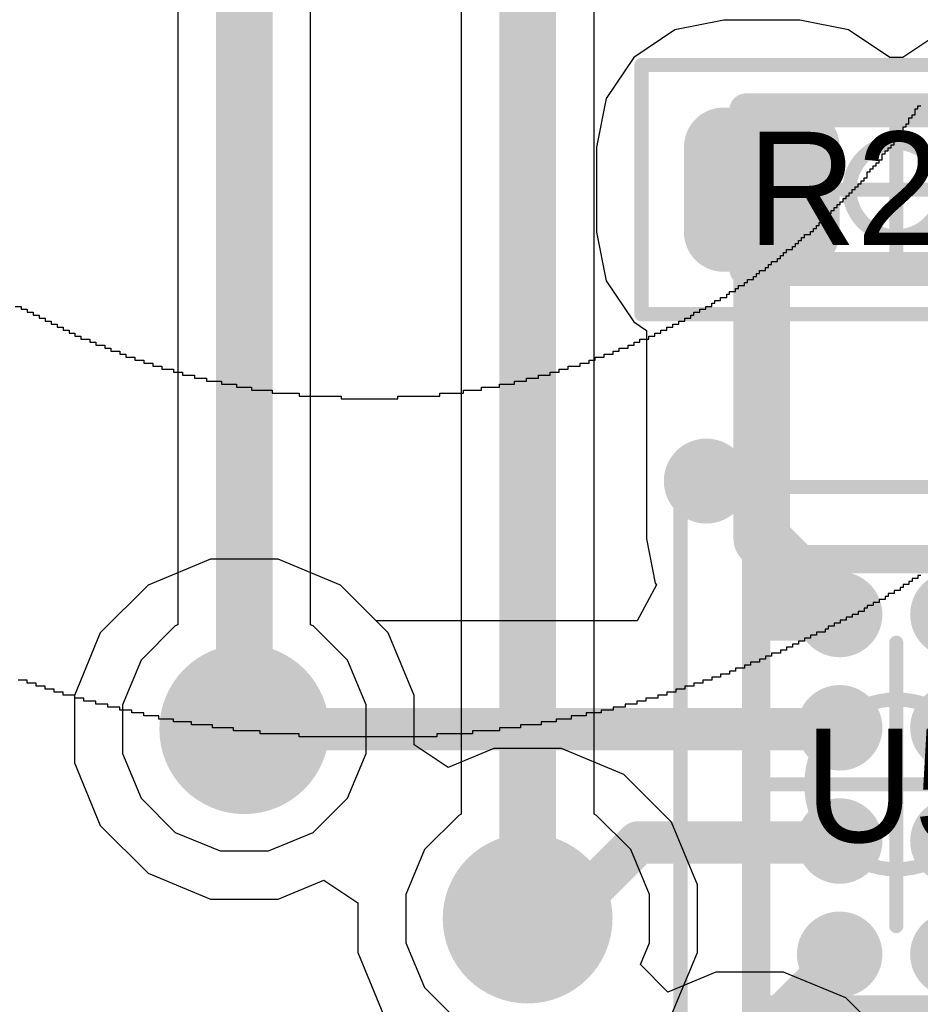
# Model space of a CAD drawing. Header units: millimetres. Extents: x -0.08 to 3.17, y -0.08 to 4.88.
# Tile 78 of 256: x 1.64 to 1.77, y 1.62 to 1.75. Entities that reach past the tile are written whole.
import ezdxf

# ---------------------------------------------------------------- set-up
doc = ezdxf.new("R2010")
doc.units = ezdxf.units.MM
doc.header["$MEASUREMENT"] = 0
for name, color, linetype in [('BottomLayer', 5, 'Continuous'), ('BottomOverlay', 54, 'Continuous'), ('Mechanical13', 56, 'Continuous'), ('Mechanical15', 56, 'Continuous'), ('Mechanical2', 216, 'Continuous'), ('MidLayer1', 16, 'Continuous'), ('MidLayer2', 76, 'Continuous'), ('MultiLayer', 9, 'Continuous'), ('TopLayer', 1, 'Continuous'), ('TopOverlay', 2, 'Continuous'), ('TopPaste', 8, 'Continuous'), ('TopSolder', 216, 'Continuous'), ('ViaHoleLayer', 16, 'Continuous')]:
    doc.layers.add(name, color=color, linetype=linetype)

# ---------------------------------------------------------------- blocks, each defined once
blk = doc.blocks.new('RES_0402_487')
at = {"layer": 'Mechanical13', "const_width": 0.00472}
for points in [[(-0.02087, 0.01102), (-0.02087, -0.01102)], [(0.02087, 0.01102), (-0.02087, 0.01102)], [(0.02087, 0.01102), (0.02087, -0.01102)], [(0.02087, -0.01102), (-0.02087, -0.01102)]]:
    blk.add_lwpolyline(points, dxfattribs=at)
at = {"layer": 'Mechanical13', "const_width": 0.00236}
for points in [[(-0.02205, 0.01102, 1), (-0.01969, 0.01102, 1)], [(-0.02205, 0.01102, 1), (-0.01969, 0.01102, 1)], [(0.01969, 0.01102, 1), (0.02205, 0.01102, 1)], [(0.01969, 0.01102, 1), (0.02205, 0.01102, 1)], [(-0.02205, -0.01102, 1), (-0.01969, -0.01102, 1)], [(-0.02205, -0.01102, 1), (-0.01969, -0.01102, 1)], [(0.01969, -0.01102, 1), (0.02205, -0.01102, 1)], [(0.01969, -0.01102, 1), (0.02205, -0.01102, 1)]]:
    blk.add_lwpolyline(points, format="xyb", close=True, dxfattribs=at)
at = {"layer": 'Mechanical15', "const_width": 0.00197}
for points in [[(-0.03543, 0.01732), (-0.03543, -0.01732)], [(0.03543, 0.01732), (-0.03543, 0.01732)], [(0.03543, 0.01732), (0.03543, -0.01732)], [(0, 0.00866), (0, -0.00866)], [(0.00866, 0), (-0.00866, 0)], [(0.03543, -0.01732), (-0.03543, -0.01732)]]:
    blk.add_lwpolyline(points, dxfattribs=at)
at = {"layer": 'Mechanical15'}
for points, const_width in [([(-0.03593, 0.01732, 1), (-0.03494, 0.01732, 1)], 0.000984), ([(-0.03593, 0.01732, 1), (-0.03494, 0.01732, 1)], 0.000984), ([(0.03494, 0.01732, 1), (0.03593, 0.01732, 1)], 0.000984), ([(0.03494, 0.01732, 1), (0.03593, 0.01732, 1)], 0.000984), ([(-0.00049, 0.00866, 1), (0.00049, 0.00866, 1)], 0.000984), ([(0.0065, 0, 1), (-0.0065, 0, 1)], 0.00197), ([(-0.00915, 0, 1), (-0.00817, 0, 1)], 0.000984), ([(-0.00699, 0, 1), (-0.006, 0, 1)], 0.000984), ([(0.006, 0, 1), (0.00699, 0, 1)], 0.000984), ([(0.00817, 0, 1), (0.00915, 0, 1)], 0.000984), ([(-0.00049, -0.00866, 1), (0.00049, -0.00866, 1)], 0.000984), ([(-0.03593, -0.01732, 1), (-0.03494, -0.01732, 1)], 0.000984), ([(-0.03593, -0.01732, 1), (-0.03494, -0.01732, 1)], 0.000984), ([(0.03494, -0.01732, 1), (0.03593, -0.01732, 1)], 0.000984), ([(0.03494, -0.01732, 1), (0.03593, -0.01732, 1)], 0.000984)]:
    blk.add_lwpolyline(points, format="xyb", close=True, dxfattribs=dict(at, const_width=const_width))
at = {"layer": 'TopLayer', "const_width": 0.00552}
for points in [[(-0.02677, 0.0059, 1), (-0.02125, 0.0059, 1)], [(-0.01616, 0.0059, 1), (-0.01063, 0.0059, 1)], [(0.01063, 0.0059, 1), (0.01616, 0.0059, 1)], [(0.02125, 0.0059, 1), (0.02677, 0.0059, 1)], [(-0.02677, -0.0059, 1), (-0.02125, -0.0059, 1)], [(-0.01616, -0.0059, 1), (-0.01063, -0.0059, 1)], [(0.01063, -0.0059, 1), (0.01616, -0.0059, 1)], [(0.02125, -0.0059, 1), (0.02677, -0.0059, 1)]]:
    blk.add_lwpolyline(points, format="xyb", close=True, dxfattribs=at)
at = {"layer": 'TopLayer'}
for points in [[(-0.0134, 0.01142), (-0.02401, 0.01142), (-0.0134, -0.01142), (-0.02401, -0.01142)], [(0.0134, -0.01142), (0.02401, -0.01142), (0.0134, 0.01142), (0.02401, 0.01142)], [(-0.00787, 0.0059), (-0.02953, 0.0059), (-0.00787, -0.0059), (-0.02953, -0.0059)], [(0.00787, -0.0059), (0.02953, -0.0059), (0.00787, 0.0059), (0.02953, 0.0059)]]:
    blk.add_solid(points, dxfattribs=at)
at = {"layer": 'TopPaste', "const_width": 0.00552}
for points in [[(-0.02677, 0.0059, 1), (-0.02125, 0.0059, 1)], [(-0.01616, 0.0059, 1), (-0.01063, 0.0059, 1)], [(0.01063, 0.0059, 1), (0.01616, 0.0059, 1)], [(0.02125, 0.0059, 1), (0.02677, 0.0059, 1)], [(-0.02677, -0.0059, 1), (-0.02125, -0.0059, 1)], [(-0.01616, -0.0059, 1), (-0.01063, -0.0059, 1)], [(0.01063, -0.0059, 1), (0.01616, -0.0059, 1)], [(0.02125, -0.0059, 1), (0.02677, -0.0059, 1)]]:
    blk.add_lwpolyline(points, format="xyb", close=True, dxfattribs=at)
at = {"layer": 'TopPaste'}
for points in [[(-0.0134, 0.01142), (-0.02401, 0.01142), (-0.0134, -0.01142), (-0.02401, -0.01142)], [(0.0134, -0.01142), (0.02401, -0.01142), (0.0134, 0.01142), (0.02401, 0.01142)], [(-0.00787, 0.0059), (-0.02953, 0.0059), (-0.00787, -0.0059), (-0.02953, -0.0059)], [(0.00787, -0.0059), (0.02953, -0.0059), (0.00787, 0.0059), (0.02953, 0.0059)]]:
    blk.add_solid(points, dxfattribs=at)
at = {"layer": 'TopSolder', "const_width": 0.00552}
for points in [[(-0.02677, 0.0059, 1), (-0.02125, 0.0059, 1)], [(-0.01616, 0.0059, 1), (-0.01063, 0.0059, 1)], [(0.01063, 0.0059, 1), (0.01616, 0.0059, 1)], [(0.02125, 0.0059, 1), (0.02677, 0.0059, 1)], [(-0.02677, -0.0059, 1), (-0.02125, -0.0059, 1)], [(-0.01616, -0.0059, 1), (-0.01063, -0.0059, 1)], [(0.01063, -0.0059, 1), (0.01616, -0.0059, 1)], [(0.02125, -0.0059, 1), (0.02677, -0.0059, 1)]]:
    blk.add_lwpolyline(points, format="xyb", close=True, dxfattribs=at)
at = {"layer": 'TopSolder'}
for points in [[(-0.0134, 0.01142), (-0.02401, 0.01142), (-0.0134, -0.01142), (-0.02401, -0.01142)], [(0.0134, -0.01142), (0.02401, -0.01142), (0.0134, 0.01142), (0.02401, 0.01142)], [(-0.00787, 0.0059), (-0.02953, 0.0059), (-0.00787, -0.0059), (-0.02953, -0.0059)], [(0.00787, -0.0059), (0.02953, -0.0059), (0.00787, 0.0059), (0.02953, 0.0059)]]:
    blk.add_solid(points, dxfattribs=at)
blk = doc.blocks.new('IS31FL3194_CLS2_TR_F_________1_550')
at = {"layer": 'Mechanical13', "const_width": 0.00394}
for points in [[(-0.01949, -0.0313), (-0.01949, 0.0313)], [(-0.01949, 0.0313), (0.01949, 0.0313)], [(0.01949, -0.0313), (0.01949, 0.0313)], [(-0.01949, -0.0313), (0.01949, -0.0313)]]:
    blk.add_lwpolyline(points, dxfattribs=at)
at = {"layer": 'Mechanical13', "const_width": 0.00197}
for points in [[(-0.02047, 0.0313, 1), (-0.0185, 0.0313, 1)], [(-0.02047, 0.0313, 1), (-0.0185, 0.0313, 1)], [(0.0185, 0.0313, 1), (0.02047, 0.0313, 1)], [(0.0185, 0.0313, 1), (0.02047, 0.0313, 1)], [(-0.02047, -0.0313, 1), (-0.0185, -0.0313, 1)], [(-0.02047, -0.0313, 1), (-0.0185, -0.0313, 1)], [(0.0185, -0.0313, 1), (0.02047, -0.0313, 1)], [(0.0185, -0.0313, 1), (0.02047, -0.0313, 1)]]:
    blk.add_lwpolyline(points, format="xyb", close=True, dxfattribs=at)
at = {"layer": 'Mechanical13'}
blk.add_solid([(-0.01949, 0.02), (-0.01, 0.02), (-0.01949, 0.0313), (-0.01, 0.0313)], dxfattribs=at)
at = {"layer": 'Mechanical15', "const_width": 0.00197}
for points in [[(-0.03, -0.04134), (-0.03, 0.04134)], [(-0.03, 0.04134), (0.03, 0.04134)], [(0.03, -0.04134), (0.03, 0.04134)], [(0, 0), (0, 0.01969)], [(-0.01969, 0), (0, 0)], [(0, -0.01969), (0, 0)], [(0, 0), (0.01969, 0)], [(-0.03, -0.04134), (0.03, -0.04134)]]:
    blk.add_lwpolyline(points, dxfattribs=at)
at = {"layer": 'Mechanical15'}
for points, const_width in [([(-0.03049, 0.04134, 1), (-0.02951, 0.04134, 1)], 0.000984), ([(-0.03049, 0.04134, 1), (-0.02951, 0.04134, 1)], 0.000984), ([(0.02951, 0.04134, 1), (0.03049, 0.04134, 1)], 0.000984), ([(0.02951, 0.04134, 1), (0.03049, 0.04134, 1)], 0.000984), ([(-0.00049, 0.01969, 1), (0.00049, 0.01969, 1)], 0.000984), ([(0.01181, 0, 1), (-0.01181, 0, 1)], 0.00197), ([(-0.02018, 0, 1), (-0.01919, 0, 1)], 0.000984), ([(-0.0123, 0, 1), (-0.01132, 0, 1)], 0.000984), ([(-0.00049, 0, 1), (0.00049, 0, 1)], 0.000984), ([(-0.00049, 0, 1), (0.00049, 0, 1)], 0.000984), ([(-0.00049, 0, 1), (0.00049, 0, 1)], 0.000984), ([(-0.00049, 0, 1), (0.00049, 0, 1)], 0.000984), ([(0.01132, 0, 1), (0.0123, 0, 1)], 0.000984), ([(0.01919, 0, 1), (0.02018, 0, 1)], 0.000984), ([(-0.00049, -0.01969, 1), (0.00049, -0.01969, 1)], 0.000984), ([(-0.03049, -0.04134, 1), (-0.02951, -0.04134, 1)], 0.000984), ([(-0.03049, -0.04134, 1), (-0.02951, -0.04134, 1)], 0.000984), ([(0.02951, -0.04134, 1), (0.03049, -0.04134, 1)], 0.000984), ([(0.02951, -0.04134, 1), (0.03049, -0.04134, 1)], 0.000984)]:
    blk.add_lwpolyline(points, format="xyb", close=True, dxfattribs=dict(at, const_width=const_width))
at = {"layer": 'TopLayer', "const_width": 0.00476}
for points in [[(-0.01026, 0.02362, 1), (-0.00549, 0.02362, 1)], [(0.00549, 0.02362, 1), (0.01026, 0.02362, 1)], [(-0.01026, 0.00787, 1), (-0.00549, 0.00787, 1)], [(0.00549, 0.00787, 1), (0.01026, 0.00787, 1)], [(-0.01026, -0.00787, 1), (-0.00549, -0.00787, 1)], [(0.00549, -0.00787, 1), (0.01026, -0.00787, 1)], [(-0.01026, -0.02362, 1), (-0.00549, -0.02362, 1)], [(0.00549, -0.02362, 1), (0.01026, -0.02362, 1)]]:
    blk.add_lwpolyline(points, format="xyb", close=True, dxfattribs=at)
at = {"layer": 'TopOverlay'}
for points, const_width in [([(-0.02445, 0.04217, 1), (-0.02839, 0.04217, 1)], 0.00787), ([(-0.03035, 0.04217, 1), (-0.02642, 0.04217, 1)], 0.00394), ([(-0.02642, 0.04217, 1), (-0.02248, 0.04217, 1)], 0.00394)]:
    blk.add_lwpolyline(points, format="xyb", close=True, dxfattribs=dict(at, const_width=const_width))
at = {"layer": 'TopPaste', "const_width": 0.00476}
for points in [[(-0.01026, 0.02362, 1), (-0.00549, 0.02362, 1)], [(0.00549, 0.02362, 1), (0.01026, 0.02362, 1)], [(-0.01026, 0.00787, 1), (-0.00549, 0.00787, 1)], [(0.00549, 0.00787, 1), (0.01026, 0.00787, 1)], [(-0.01026, -0.00787, 1), (-0.00549, -0.00787, 1)], [(0.00549, -0.00787, 1), (0.01026, -0.00787, 1)], [(-0.01026, -0.02362, 1), (-0.00549, -0.02362, 1)], [(0.00549, -0.02362, 1), (0.01026, -0.02362, 1)]]:
    blk.add_lwpolyline(points, format="xyb", close=True, dxfattribs=at)
at = {"layer": 'TopSolder', "const_width": 0.00594}
for points in [[(-0.01085, 0.02362, 1), (-0.0049, 0.02362, 1)], [(0.0049, 0.02362, 1), (0.01085, 0.02362, 1)], [(-0.01085, 0.00787, 1), (-0.0049, 0.00787, 1)], [(0.0049, 0.00787, 1), (0.01085, 0.00787, 1)], [(-0.01085, -0.00787, 1), (-0.0049, -0.00787, 1)], [(0.0049, -0.00787, 1), (0.01085, -0.00787, 1)], [(-0.01085, -0.02362, 1), (-0.0049, -0.02362, 1)], [(0.0049, -0.02362, 1), (0.01085, -0.02362, 1)]]:
    blk.add_lwpolyline(points, format="xyb", close=True, dxfattribs=at)

msp = doc.modelspace()

# ---------------------------------------------------------------- linework, layer by layer
at = {"layer": 'BottomLayer'}
for p, q in [((1.66839, 1.67716), (1.65971, 1.67357)), ((1.67779, 1.67716), (1.66839, 1.67716)), ((1.68647, 1.67357), (1.67779, 1.67716)), ((1.65971, 1.67357), (1.65307, 1.66692)), ((1.69312, 1.66692), (1.68647, 1.67357)), ((1.65307, 1.66692), (1.64947, 1.65824)), ((1.69671, 1.65824), (1.69312, 1.66692)), ((1.64947, 1.65824), (1.64947, 1.64884)), ((1.69671, 1.65136), (1.69671, 1.65824)), ((1.70145, 1.6482), (1.69671, 1.65136)), ((1.7078, 1.65083), (1.70145, 1.6482)), ((1.7172, 1.65083), (1.7078, 1.65083)), ((1.72588, 1.64723), (1.7172, 1.65083)), ((1.64947, 1.64884), (1.65307, 1.64016)), ((1.73252, 1.64059), (1.72588, 1.64723)), ((1.65307, 1.64016), (1.65971, 1.63351)), ((1.73612, 1.6319), (1.73252, 1.64059)), ((1.65971, 1.63351), (1.66839, 1.62992)), ((1.67779, 1.62992), (1.68414, 1.63255)), ((1.68414, 1.63255), (1.68888, 1.62938)), ((1.73612, 1.62251), (1.73612, 1.6319)), ((1.66839, 1.62992), (1.67779, 1.62992)), ((1.68888, 1.62938), (1.68888, 1.62251)), ((1.68888, 1.62251), (1.69247, 1.61382)), ((1.73252, 1.61382), (1.73612, 1.62251))]:
    msp.add_line(p, q, dxfattribs=at)
at = {"layer": 'BottomLayer', "const_width": 0.01181}
for points in [[(1.66719, 1.65354, 1), (1.679, 1.65354, 1)], [(1.70659, 1.62721, 1), (1.7184, 1.62721, 1)]]:
    msp.add_lwpolyline(points, format="xyb", close=True, dxfattribs=at)
at = {"layer": 'BottomOverlay'}
for p, q in [((1.76637, 1.73893), (1.76637, 1.73976)), ((1.76637, 1.73976), (1.76678, 1.73976)), ((1.76678, 1.73976), (1.76678, 1.74018)), ((1.76678, 1.74018), (1.7672, 1.74018)), ((1.76553, 1.73768), (1.76553, 1.73851)), ((1.76553, 1.73851), (1.76595, 1.73851)), ((1.76595, 1.73851), (1.76595, 1.73893)), ((1.76595, 1.73893), (1.76637, 1.73893)), ((1.7647, 1.73643), (1.7647, 1.73727)), ((1.7647, 1.73727), (1.76512, 1.73727)), ((1.76512, 1.73727), (1.76512, 1.73768)), ((1.76512, 1.73768), (1.76553, 1.73768)), ((1.76387, 1.7356), (1.76387, 1.73602)), ((1.76387, 1.73602), (1.76429, 1.73602)), ((1.76429, 1.73602), (1.76429, 1.73643)), ((1.76429, 1.73643), (1.7647, 1.73643)), ((1.76262, 1.73394), (1.76262, 1.73436)), ((1.76262, 1.73436), (1.76304, 1.73436)), ((1.76304, 1.73436), (1.76304, 1.73477)), ((1.76304, 1.73477), (1.76346, 1.73477)), ((1.76346, 1.73477), (1.76346, 1.7356)), ((1.76346, 1.7356), (1.76387, 1.7356)), ((1.76179, 1.73269), (1.76179, 1.73352)), ((1.76179, 1.73352), (1.76221, 1.73352)), ((1.76221, 1.73352), (1.76221, 1.73394)), ((1.76221, 1.73394), (1.76262, 1.73394)), ((1.76055, 1.73145), (1.76055, 1.73186)), ((1.76055, 1.73186), (1.76096, 1.73186)), ((1.76096, 1.73186), (1.76096, 1.73228)), ((1.76096, 1.73228), (1.76138, 1.73228)), ((1.76138, 1.73228), (1.76138, 1.73269)), ((1.76138, 1.73269), (1.76179, 1.73269)), ((1.7593, 1.72978), (1.7593, 1.7302)), ((1.7593, 1.7302), (1.75971, 1.7302)), ((1.75971, 1.7302), (1.75971, 1.73103)), ((1.75971, 1.73103), (1.76013, 1.73103)), ((1.76013, 1.73103), (1.76013, 1.73145)), ((1.76013, 1.73145), (1.76055, 1.73145)), ((1.75805, 1.72854), (1.75805, 1.72895)), ((1.75805, 1.72895), (1.75847, 1.72895)), ((1.75847, 1.72895), (1.75847, 1.72937)), ((1.75847, 1.72937), (1.75888, 1.72937)), ((1.75888, 1.72937), (1.75888, 1.72978)), ((1.75888, 1.72978), (1.7593, 1.72978)), ((1.7568, 1.72729), (1.7568, 1.7277)), ((1.7568, 1.7277), (1.75722, 1.7277)), ((1.75722, 1.7277), (1.75722, 1.72812)), ((1.75722, 1.72812), (1.75764, 1.72812)), ((1.75764, 1.72812), (1.75764, 1.72854)), ((1.75764, 1.72854), (1.75805, 1.72854)), ((1.75556, 1.72604), (1.75556, 1.72646)), ((1.75556, 1.72646), (1.75597, 1.72646)), ((1.75597, 1.72646), (1.75597, 1.72687)), ((1.75597, 1.72687), (1.75639, 1.72687)), ((1.75639, 1.72687), (1.75639, 1.72729)), ((1.75639, 1.72729), (1.7568, 1.72729)), ((1.75389, 1.72438), (1.75389, 1.72479)), ((1.75389, 1.72479), (1.75431, 1.72479)), ((1.75431, 1.72479), (1.75431, 1.72521)), ((1.75431, 1.72521), (1.75473, 1.72521)), ((1.75473, 1.72521), (1.75473, 1.72563)), ((1.75473, 1.72563), (1.75514, 1.72563)), ((1.75514, 1.72563), (1.75514, 1.72604)), ((1.75514, 1.72604), (1.75556, 1.72604)), ((1.75265, 1.72313), (1.75265, 1.72355)), ((1.75265, 1.72355), (1.75306, 1.72355)), ((1.75306, 1.72355), (1.75306, 1.72396)), ((1.75306, 1.72396), (1.75348, 1.72396)), ((1.75348, 1.72396), (1.75348, 1.72438)), ((1.75348, 1.72438), (1.75389, 1.72438)), ((1.75098, 1.72188), (1.75098, 1.7223)), ((1.75098, 1.7223), (1.75182, 1.7223)), ((1.75182, 1.7223), (1.75182, 1.72272)), ((1.75182, 1.72272), (1.75223, 1.72272)), ((1.75223, 1.72272), (1.75223, 1.72313)), ((1.75223, 1.72313), (1.75265, 1.72313)), ((1.74932, 1.72022), (1.74932, 1.72064)), ((1.74932, 1.72064), (1.74974, 1.72064)), ((1.74974, 1.72064), (1.74974, 1.72105)), ((1.74974, 1.72105), (1.75015, 1.72105)), ((1.75015, 1.72105), (1.75015, 1.72147)), ((1.75015, 1.72147), (1.75057, 1.72147)), ((1.75057, 1.72147), (1.75057, 1.72188)), ((1.75057, 1.72188), (1.75098, 1.72188)), ((1.74766, 1.71897), (1.74766, 1.71939)), ((1.74766, 1.71939), (1.74807, 1.71939)), ((1.74807, 1.71939), (1.74807, 1.71981)), ((1.74807, 1.71981), (1.74849, 1.71981)), ((1.74849, 1.71981), (1.74849, 1.72022)), ((1.74849, 1.72022), (1.74932, 1.72022)), ((1.746, 1.71773), (1.746, 1.71814)), ((1.746, 1.71814), (1.74641, 1.71814)), ((1.74641, 1.71814), (1.74641, 1.71856)), ((1.74641, 1.71856), (1.74724, 1.71856)), ((1.74724, 1.71856), (1.74724, 1.71897)), ((1.74724, 1.71897), (1.74766, 1.71897)), ((1.74392, 1.71606), (1.74392, 1.71648)), ((1.74392, 1.71648), (1.74433, 1.71648)), ((1.74433, 1.71648), (1.74433, 1.7169)), ((1.74433, 1.7169), (1.74475, 1.7169)), ((1.74475, 1.7169), (1.74475, 1.71731)), ((1.74475, 1.71731), (1.74558, 1.71731)), ((1.74558, 1.71731), (1.74558, 1.71773)), ((1.74558, 1.71773), (1.746, 1.71773)), ((1.74184, 1.71482), (1.74184, 1.71523)), ((1.74184, 1.71523), (1.74267, 1.71523)), ((1.74267, 1.71523), (1.74267, 1.71565)), ((1.74267, 1.71565), (1.74309, 1.71565)), ((1.74309, 1.71565), (1.74309, 1.71606)), ((1.74309, 1.71606), (1.74392, 1.71606)), ((1.74018, 1.71357), (1.74018, 1.71399)), ((1.74018, 1.71399), (1.74059, 1.71399)), ((1.74059, 1.71399), (1.74059, 1.7144)), ((1.74059, 1.7144), (1.74142, 1.7144)), ((1.74142, 1.7144), (1.74142, 1.71482)), ((1.74142, 1.71482), (1.74184, 1.71482)), ((1.7381, 1.71232), (1.7381, 1.71274)), ((1.7381, 1.71274), (1.73851, 1.71274)), ((1.73851, 1.71274), (1.73851, 1.71315)), ((1.73851, 1.71315), (1.73934, 1.71315)), ((1.73934, 1.71315), (1.73934, 1.71357)), ((1.73934, 1.71357), (1.74018, 1.71357)), ((1.64124, 1.71232), (1.64207, 1.71232)), ((1.64207, 1.71232), (1.64207, 1.71191)), ((1.64207, 1.71191), (1.6429, 1.71191)), ((1.6429, 1.71191), (1.6429, 1.71149)), ((1.6429, 1.71149), (1.64373, 1.71149)), ((1.64373, 1.71149), (1.64373, 1.71108)), ((1.64373, 1.71108), (1.64456, 1.71108)), ((1.64456, 1.71108), (1.64456, 1.71066)), ((1.73519, 1.71066), (1.73519, 1.71108)), ((1.73519, 1.71108), (1.7356, 1.71108)), ((1.7356, 1.71108), (1.7356, 1.71149)), ((1.7356, 1.71149), (1.73643, 1.71149)), ((1.73643, 1.71149), (1.73643, 1.71191)), ((1.73643, 1.71191), (1.73727, 1.71191)), ((1.73727, 1.71191), (1.73727, 1.71232)), ((1.73727, 1.71232), (1.7381, 1.71232)), ((1.64456, 1.71066), (1.64539, 1.71066)), ((1.64539, 1.71066), (1.64539, 1.71024)), ((1.64539, 1.71024), (1.64622, 1.71024)), ((1.64622, 1.71024), (1.64622, 1.70983)), ((1.64622, 1.70983), (1.64706, 1.70983)), ((1.64706, 1.70983), (1.64706, 1.70941)), ((1.73269, 1.70941), (1.73269, 1.70983)), ((1.73269, 1.70983), (1.73352, 1.70983)), ((1.73352, 1.70983), (1.73352, 1.71024)), ((1.73352, 1.71024), (1.73436, 1.71024)), ((1.73436, 1.71024), (1.73436, 1.71066)), ((1.73436, 1.71066), (1.73519, 1.71066)), ((1.64706, 1.70941), (1.64789, 1.70941)), ((1.64789, 1.70941), (1.64789, 1.709)), ((1.64789, 1.709), (1.64872, 1.709)), ((1.64872, 1.709), (1.64872, 1.70858)), ((1.64872, 1.70858), (1.64955, 1.70858)), ((1.64955, 1.70858), (1.64955, 1.70817)), ((1.7302, 1.70817), (1.7302, 1.70858)), ((1.7302, 1.70858), (1.73103, 1.70858)), ((1.73103, 1.70858), (1.73103, 1.709)), ((1.73103, 1.709), (1.73186, 1.709)), ((1.73186, 1.709), (1.73186, 1.70941)), ((1.73186, 1.70941), (1.73269, 1.70941)), ((1.64955, 1.70817), (1.65038, 1.70817)), ((1.65038, 1.70817), (1.65038, 1.70775)), ((1.65038, 1.70775), (1.65163, 1.70775)), ((1.65163, 1.70775), (1.65163, 1.70733)), ((1.65163, 1.70733), (1.65246, 1.70733)), ((1.65246, 1.70733), (1.65246, 1.70692)), ((1.65246, 1.70692), (1.65371, 1.70692)), ((1.65371, 1.70692), (1.65371, 1.7065)), ((1.72646, 1.7065), (1.72646, 1.70692)), ((1.72646, 1.70692), (1.72729, 1.70692)), ((1.72729, 1.70692), (1.72729, 1.70733)), ((1.72729, 1.70733), (1.72812, 1.70733)), ((1.72812, 1.70733), (1.72812, 1.70775)), ((1.72812, 1.70775), (1.72937, 1.70775)), ((1.72937, 1.70775), (1.72937, 1.70817)), ((1.72937, 1.70817), (1.7302, 1.70817)), ((1.65371, 1.7065), (1.65454, 1.7065)), ((1.65454, 1.7065), (1.65454, 1.70609)), ((1.65454, 1.70609), (1.65579, 1.70609)), ((1.65579, 1.70609), (1.65579, 1.70567)), ((1.65579, 1.70567), (1.65662, 1.70567)), ((1.65662, 1.70567), (1.65662, 1.70526)), ((1.72313, 1.70526), (1.72313, 1.70567)), ((1.72313, 1.70567), (1.72438, 1.70567)), ((1.72438, 1.70567), (1.72438, 1.70609)), ((1.72438, 1.70609), (1.72521, 1.70609)), ((1.72521, 1.70609), (1.72521, 1.7065)), ((1.72521, 1.7065), (1.72646, 1.7065)), ((1.65662, 1.70526), (1.65786, 1.70526)), ((1.65786, 1.70526), (1.65786, 1.70484)), ((1.65786, 1.70484), (1.65911, 1.70484)), ((1.65911, 1.70484), (1.65911, 1.70442)), ((1.65911, 1.70442), (1.66036, 1.70442)), ((1.66036, 1.70442), (1.66036, 1.70401)), ((1.71981, 1.70401), (1.71981, 1.70442)), ((1.71981, 1.70442), (1.72105, 1.70442)), ((1.72105, 1.70442), (1.72105, 1.70484)), ((1.72105, 1.70484), (1.72188, 1.70484)), ((1.72188, 1.70484), (1.72188, 1.70526)), ((1.72188, 1.70526), (1.72313, 1.70526)), ((1.66036, 1.70401), (1.66161, 1.70401)), ((1.66161, 1.70401), (1.66161, 1.70359)), ((1.66161, 1.70359), (1.66327, 1.70359)), ((1.66327, 1.70359), (1.66327, 1.70318)), ((1.66327, 1.70318), (1.66452, 1.70318)), ((1.66452, 1.70318), (1.66452, 1.70276)), ((1.71565, 1.70276), (1.71565, 1.70318)), ((1.71565, 1.70318), (1.7169, 1.70318)), ((1.7169, 1.70318), (1.7169, 1.70359)), ((1.7169, 1.70359), (1.71814, 1.70359)), ((1.71814, 1.70359), (1.71814, 1.70401)), ((1.71814, 1.70401), (1.71981, 1.70401)), ((1.66452, 1.70276), (1.66618, 1.70276)), ((1.66618, 1.70276), (1.66618, 1.70235)), ((1.66618, 1.70235), (1.66784, 1.70235)), ((1.66784, 1.70235), (1.66784, 1.70193)), ((1.66784, 1.70193), (1.66992, 1.70193)), ((1.66992, 1.70193), (1.66992, 1.70151)), ((1.66992, 1.70151), (1.672, 1.70151)), ((1.672, 1.70151), (1.672, 1.7011)), ((1.70858, 1.7011), (1.70858, 1.70151)), ((1.70858, 1.70151), (1.71066, 1.70151)), ((1.71066, 1.70151), (1.71066, 1.70193)), ((1.71066, 1.70193), (1.71232, 1.70193)), ((1.71232, 1.70193), (1.71232, 1.70235)), ((1.71232, 1.70235), (1.71399, 1.70235)), ((1.71399, 1.70235), (1.71399, 1.70276)), ((1.71399, 1.70276), (1.71565, 1.70276)), ((1.672, 1.7011), (1.67408, 1.7011)), ((1.67408, 1.7011), (1.67408, 1.70068)), ((1.67408, 1.70068), (1.67699, 1.70068)), ((1.67699, 1.70068), (1.67699, 1.70027)), ((1.67699, 1.70027), (1.68073, 1.70027)), ((1.68073, 1.70027), (1.68073, 1.69985)), ((1.70027, 1.69985), (1.70027, 1.70027)), ((1.70027, 1.70027), (1.70359, 1.70027)), ((1.70359, 1.70027), (1.70359, 1.70068)), ((1.70359, 1.70068), (1.70609, 1.70068)), ((1.70609, 1.70068), (1.70609, 1.7011)), ((1.70609, 1.7011), (1.70858, 1.7011)), ((1.68073, 1.69985), (1.68655, 1.69985)), ((1.68655, 1.69985), (1.68655, 1.69944)), ((1.68655, 1.69944), (1.69445, 1.69944)), ((1.69445, 1.69944), (1.69445, 1.69985)), ((1.69445, 1.69985), (1.70027, 1.69985)), ((1.76595, 1.67408), (1.76553, 1.67408)), ((1.76553, 1.67408), (1.76553, 1.67366)), ((1.76678, 1.67449), (1.76595, 1.67449)), ((1.76595, 1.67449), (1.76595, 1.67408)), ((1.7672, 1.67491), (1.76678, 1.67491)), ((1.76678, 1.67491), (1.76678, 1.67449)), ((1.76429, 1.67283), (1.76346, 1.67283)), ((1.76346, 1.67283), (1.76346, 1.67241)), ((1.7647, 1.67325), (1.76429, 1.67325)), ((1.76429, 1.67325), (1.76429, 1.67283)), ((1.76553, 1.67366), (1.7647, 1.67366)), ((1.7647, 1.67366), (1.7647, 1.67325)), ((1.76221, 1.67158), (1.76138, 1.67158)), ((1.76138, 1.67158), (1.76138, 1.67117)), ((1.76262, 1.672), (1.76221, 1.672)), ((1.76221, 1.672), (1.76221, 1.67158)), ((1.76346, 1.67241), (1.76262, 1.67241)), ((1.76262, 1.67241), (1.76262, 1.672)), ((1.75971, 1.67034), (1.7593, 1.67034)), ((1.7593, 1.67034), (1.7593, 1.66992)), ((1.76055, 1.67075), (1.75971, 1.67075)), ((1.75971, 1.67075), (1.75971, 1.67034)), ((1.76138, 1.67117), (1.76055, 1.67117)), ((1.76055, 1.67117), (1.76055, 1.67075)), ((1.7568, 1.66867), (1.75597, 1.66867)), ((1.75597, 1.66867), (1.75597, 1.66826)), ((1.75764, 1.66909), (1.7568, 1.66909)), ((1.7568, 1.66909), (1.7568, 1.66867)), ((1.75847, 1.6695), (1.75764, 1.6695)), ((1.75764, 1.6695), (1.75764, 1.66909)), ((1.7593, 1.66992), (1.75847, 1.66992)), ((1.75847, 1.66992), (1.75847, 1.6695)), ((1.75431, 1.66743), (1.75389, 1.66743)), ((1.75389, 1.66743), (1.75389, 1.66701)), ((1.75514, 1.66784), (1.75431, 1.66784)), ((1.75431, 1.66784), (1.75431, 1.66743)), ((1.75597, 1.66826), (1.75514, 1.66826)), ((1.75514, 1.66826), (1.75514, 1.66784)), ((1.75182, 1.66618), (1.75098, 1.66618)), ((1.75098, 1.66618), (1.75098, 1.66576)), ((1.75265, 1.66659), (1.75182, 1.66659)), ((1.75182, 1.66659), (1.75182, 1.66618)), ((1.75389, 1.66701), (1.75265, 1.66701)), ((1.75265, 1.66701), (1.75265, 1.66659)), ((1.74849, 1.66452), (1.74766, 1.66452)), ((1.74766, 1.66452), (1.74766, 1.6641)), ((1.74932, 1.66493), (1.74849, 1.66493)), ((1.74849, 1.66493), (1.74849, 1.66452)), ((1.75015, 1.66535), (1.74932, 1.66535)), ((1.74932, 1.66535), (1.74932, 1.66493)), ((1.75098, 1.66576), (1.75015, 1.66576)), ((1.75015, 1.66576), (1.75015, 1.66535)), ((1.74558, 1.66327), (1.74475, 1.66327)), ((1.74475, 1.66327), (1.74475, 1.66285)), ((1.74641, 1.66368), (1.74558, 1.66368)), ((1.74558, 1.66368), (1.74558, 1.66327)), ((1.74766, 1.6641), (1.74641, 1.6641)), ((1.74641, 1.6641), (1.74641, 1.66368)), ((1.74267, 1.66202), (1.74142, 1.66202)), ((1.74142, 1.66202), (1.74142, 1.66161)), ((1.7435, 1.66244), (1.74267, 1.66244)), ((1.74267, 1.66244), (1.74267, 1.66202)), ((1.74475, 1.66285), (1.7435, 1.66285)), ((1.7435, 1.66285), (1.7435, 1.66244)), ((1.6429, 1.66036), (1.64165, 1.66036)), ((1.6429, 1.65994), (1.6429, 1.66036)), ((1.7381, 1.66036), (1.73685, 1.66036)), ((1.73685, 1.66036), (1.73685, 1.65994)), ((1.73934, 1.66077), (1.7381, 1.66077)), ((1.7381, 1.66077), (1.7381, 1.66036)), ((1.74059, 1.66119), (1.73934, 1.66119)), ((1.73934, 1.66119), (1.73934, 1.66077)), ((1.74142, 1.66161), (1.74059, 1.66161)), ((1.74059, 1.66161), (1.74059, 1.66119)), ((1.64415, 1.65994), (1.6429, 1.65994)), ((1.64415, 1.65953), (1.64415, 1.65994)), ((1.64539, 1.65953), (1.64415, 1.65953)), ((1.64539, 1.65911), (1.64539, 1.65953)), ((1.64664, 1.65911), (1.64539, 1.65911)), ((1.64664, 1.6587), (1.64664, 1.65911)), ((1.73436, 1.65911), (1.73311, 1.65911)), ((1.73311, 1.65911), (1.73311, 1.6587)), ((1.7356, 1.65953), (1.73436, 1.65953)), ((1.73436, 1.65953), (1.73436, 1.65911)), ((1.73685, 1.65994), (1.7356, 1.65994)), ((1.7356, 1.65994), (1.7356, 1.65953)), ((1.64789, 1.6587), (1.64664, 1.6587)), ((1.64789, 1.65828), (1.64789, 1.6587)), ((1.64955, 1.65828), (1.64789, 1.65828)), ((1.64955, 1.65786), (1.64955, 1.65828)), ((1.6508, 1.65786), (1.64955, 1.65786)), ((1.6508, 1.65745), (1.6508, 1.65786)), ((1.73061, 1.65786), (1.72895, 1.65786)), ((1.72895, 1.65786), (1.72895, 1.65745)), ((1.73186, 1.65828), (1.73061, 1.65828)), ((1.73061, 1.65828), (1.73061, 1.65786)), ((1.73311, 1.6587), (1.73186, 1.6587)), ((1.73186, 1.6587), (1.73186, 1.65828)), ((1.65246, 1.65745), (1.6508, 1.65745)), ((1.65246, 1.65703), (1.65246, 1.65745)), ((1.65412, 1.65703), (1.65246, 1.65703)), ((1.65412, 1.65662), (1.65412, 1.65703)), ((1.65579, 1.65662), (1.65412, 1.65662)), ((1.65579, 1.6562), (1.65579, 1.65662)), ((1.72604, 1.65662), (1.72438, 1.65662)), ((1.72438, 1.65662), (1.72438, 1.6562)), ((1.7277, 1.65703), (1.72604, 1.65703)), ((1.72604, 1.65703), (1.72604, 1.65662)), ((1.72895, 1.65745), (1.7277, 1.65745)), ((1.7277, 1.65745), (1.7277, 1.65703)), ((1.65745, 1.6562), (1.65579, 1.6562)), ((1.65745, 1.65579), (1.65745, 1.6562)), ((1.65911, 1.65579), (1.65745, 1.65579)), ((1.65911, 1.65537), (1.65911, 1.65579)), ((1.66119, 1.65537), (1.65911, 1.65537)), ((1.66119, 1.65495), (1.66119, 1.65537)), ((1.66327, 1.65495), (1.66119, 1.65495)), ((1.66327, 1.65454), (1.66327, 1.65495)), ((1.71856, 1.65495), (1.71648, 1.65495)), ((1.71648, 1.65495), (1.71648, 1.65454)), ((1.72064, 1.65537), (1.71856, 1.65537)), ((1.71856, 1.65537), (1.71856, 1.65495)), ((1.72272, 1.65579), (1.72064, 1.65579)), ((1.72064, 1.65579), (1.72064, 1.65537)), ((1.72438, 1.6562), (1.72272, 1.6562)), ((1.72272, 1.6562), (1.72272, 1.65579)), ((1.66576, 1.65454), (1.66327, 1.65454)), ((1.66576, 1.65412), (1.66576, 1.65454)), ((1.66867, 1.65412), (1.66576, 1.65412)), ((1.66867, 1.65371), (1.66867, 1.65412)), ((1.67158, 1.65371), (1.66867, 1.65371)), ((1.67158, 1.65329), (1.67158, 1.65371)), ((1.71149, 1.65371), (1.70858, 1.65371)), ((1.70858, 1.65371), (1.70858, 1.65329)), ((1.7144, 1.65412), (1.71149, 1.65412)), ((1.71149, 1.65412), (1.71149, 1.65371)), ((1.71648, 1.65454), (1.7144, 1.65454)), ((1.7144, 1.65454), (1.7144, 1.65412)), ((1.67532, 1.65329), (1.67158, 1.65329)), ((1.67532, 1.65288), (1.67532, 1.65329)), ((1.68073, 1.65288), (1.67532, 1.65288)), ((1.68073, 1.65246), (1.68073, 1.65288)), ((1.69985, 1.65246), (1.68073, 1.65246)), ((1.70484, 1.65288), (1.69985, 1.65288)), ((1.69985, 1.65288), (1.69985, 1.65246)), ((1.70858, 1.65329), (1.70484, 1.65329)), ((1.70484, 1.65329), (1.70484, 1.65288))]:
    msp.add_line(p, q, dxfattribs=at)
at = {"layer": 'MidLayer1'}
for p, q in [((1.66839, 1.67716), (1.65971, 1.67357)), ((1.67779, 1.67716), (1.66839, 1.67716)), ((1.68647, 1.67357), (1.67779, 1.67716)), ((1.65971, 1.67357), (1.65307, 1.66692)), ((1.69312, 1.66692), (1.68647, 1.67357)), ((1.65307, 1.66692), (1.64947, 1.65824)), ((1.69671, 1.65824), (1.69312, 1.66692)), ((1.64947, 1.65824), (1.64947, 1.64884)), ((1.69671, 1.65136), (1.69671, 1.65824)), ((1.70145, 1.6482), (1.69671, 1.65136)), ((1.7078, 1.65083), (1.70145, 1.6482)), ((1.7172, 1.65083), (1.7078, 1.65083)), ((1.72588, 1.64723), (1.7172, 1.65083)), ((1.64947, 1.64884), (1.65307, 1.64016)), ((1.73252, 1.64059), (1.72588, 1.64723)), ((1.65307, 1.64016), (1.65971, 1.63351)), ((1.73612, 1.6319), (1.73252, 1.64059)), ((1.65971, 1.63351), (1.66839, 1.62992)), ((1.67779, 1.62992), (1.68414, 1.63255)), ((1.68414, 1.63255), (1.68888, 1.62938)), ((1.73612, 1.62251), (1.73612, 1.6319)), ((1.66839, 1.62992), (1.67779, 1.62992)), ((1.68888, 1.62938), (1.68888, 1.62251)), ((1.68888, 1.62251), (1.69247, 1.61382)), ((1.73252, 1.61382), (1.73612, 1.62251))]:
    msp.add_line(p, q, dxfattribs=at)
at = {"layer": 'MidLayer1', "const_width": 0.01181}
for points in [[(1.66719, 1.65354, 1), (1.679, 1.65354, 1)], [(1.70659, 1.62721, 1), (1.7184, 1.62721, 1)]]:
    msp.add_lwpolyline(points, format="xyb", close=True, dxfattribs=at)
at = {"layer": 'MidLayer2'}
for p, q in [((1.72173, 1.6417), (1.72173, 2.31492)), ((1.70327, 2.3111), (1.70327, 1.6417)), ((1.68232, 1.66804), (1.68232, 2.29921)), ((1.66386, 2.29539), (1.66386, 1.66804)), ((1.6635, 1.66789), (1.65874, 1.66313)), ((1.66386, 1.66804), (1.6635, 1.66789)), ((1.68268, 1.66789), (1.68232, 1.66804)), ((1.68744, 1.66313), (1.68268, 1.66789)), ((1.65874, 1.66313), (1.65616, 1.65691)), ((1.69002, 1.65691), (1.68744, 1.66313)), ((1.65616, 1.65691), (1.65616, 1.65017)), ((1.69002, 1.65017), (1.69002, 1.65691)), ((1.65616, 1.65017), (1.65874, 1.64395)), ((1.68744, 1.64395), (1.69002, 1.65017)), ((1.65874, 1.64395), (1.6635, 1.63919)), ((1.68268, 1.63919), (1.68744, 1.64395)), ((1.70291, 1.64156), (1.69815, 1.63679)), ((1.70327, 1.6417), (1.70291, 1.64156)), ((1.72209, 1.64156), (1.72173, 1.6417)), ((1.72685, 1.63679), (1.72209, 1.64156)), ((1.6635, 1.63919), (1.66972, 1.63661)), ((1.67646, 1.63661), (1.68268, 1.63919)), ((1.66972, 1.63661), (1.67646, 1.63661)), ((1.69815, 1.63679), (1.69557, 1.63057)), ((1.72943, 1.63057), (1.72685, 1.63679)), ((1.69557, 1.63057), (1.69557, 1.62384)), ((1.72943, 1.62384), (1.72943, 1.63057)), ((1.69557, 1.62384), (1.69815, 1.61762)), ((1.72818, 1.62083), (1.72943, 1.62384)), ((1.73201, 1.617), (1.72818, 1.62083)), ((1.73869, 1.61977), (1.73201, 1.617)), ((1.74809, 1.61977), (1.73869, 1.61977)), ((1.75677, 1.61618), (1.74809, 1.61977)), ((1.69815, 1.61762), (1.70291, 1.61285)), ((1.76342, 1.60953), (1.75677, 1.61618))]:
    msp.add_line(p, q, dxfattribs=at)
at = {"layer": 'MidLayer2', "const_width": 0.00787}
for points in [[(1.7125, 1.62721), (1.7125, 2.31492)], [(1.67309, 1.65354), (1.67309, 2.29921)]]:
    msp.add_lwpolyline(points, dxfattribs=at)
at = {"layer": 'MidLayer2'}
for points, const_width in [([(1.66719, 1.65354, 1), (1.679, 1.65354, 1)], 0.01181), ([(1.67112, 1.65354, 1), (1.67506, 1.65354, 1)], 0.00394), ([(1.70659, 1.62721, 1), (1.7184, 1.62721, 1)], 0.01181), ([(1.71053, 1.62721, 1), (1.71447, 1.62721, 1)], 0.00394)]:
    msp.add_lwpolyline(points, format="xyb", close=True, dxfattribs=dict(at, const_width=const_width))
at = {"layer": 'MultiLayer', "const_width": 0.01181}
for points in [[(1.66719, 1.65354, 1), (1.679, 1.65354, 1)], [(1.70659, 1.62721, 1), (1.7184, 1.62721, 1)]]:
    msp.add_lwpolyline(points, format="xyb", close=True, dxfattribs=at)
at = {"layer": 'TopLayer'}
for p, q in [((1.73976, 1.75211), (1.73299, 1.75076)), ((1.75037, 1.75211), (1.73976, 1.75211)), ((1.75713, 1.75076), (1.75037, 1.75211)), ((1.73299, 1.75076), (1.72726, 1.74693)), ((1.76286, 1.74693), (1.75713, 1.75076)), ((1.7704, 1.75076), (1.76466, 1.74693)), ((1.72726, 1.74693), (1.72343, 1.7412)), ((1.76466, 1.74693), (1.76286, 1.74693)), ((1.72343, 1.7412), (1.72209, 1.73443)), ((1.72209, 1.73443), (1.72209, 1.72264)), ((1.72209, 1.72264), (1.72343, 1.71588)), ((1.72343, 1.71588), (1.72726, 1.71015)), ((1.72726, 1.71015), (1.72901, 1.70898)), ((1.72901, 1.70898), (1.72901, 1.67999)), ((1.72901, 1.67999), (1.72901, 1.67999)), ((1.72901, 1.67999), (1.73023, 1.67385)), ((1.66839, 1.67716), (1.65971, 1.67357)), ((1.67779, 1.67716), (1.66839, 1.67716)), ((1.68647, 1.67357), (1.67779, 1.67716)), ((1.65971, 1.67357), (1.65307, 1.66692)), ((1.69145, 1.66859), (1.68647, 1.67357)), ((1.7304, 1.67359), (1.72773, 1.66859)), ((1.73023, 1.67385), (1.7304, 1.67359)), ((1.72773, 1.66859), (1.69145, 1.66859)), ((1.65307, 1.66692), (1.64947, 1.65824)), ((1.64947, 1.65824), (1.64947, 1.64884)), ((1.64947, 1.64884), (1.65307, 1.64016)), ((1.65307, 1.64016), (1.65971, 1.63351)), ((1.65971, 1.63351), (1.66839, 1.62992)), ((1.67779, 1.62992), (1.68414, 1.63255)), ((1.68414, 1.63255), (1.68888, 1.62938)), ((1.66839, 1.62992), (1.67779, 1.62992)), ((1.68888, 1.62938), (1.68888, 1.62251)), ((1.68888, 1.62251), (1.69247, 1.61382))]:
    msp.add_line(p, q, dxfattribs=at)
for points, const_width in [([(1.74506, 1.67999), (1.74506, 1.72854)], 0.00787), ([(1.74506, 1.67999), (1.75577, 1.66929)], 0.00787), ([(1.67309, 1.65354), (1.75577, 1.65354)], 0.00591), ([(1.71729, 1.62721), (1.72788, 1.63779)], 0.00591), ([(1.72788, 1.63779), (1.75577, 1.63779)], 0.00591), ([(1.7125, 1.62721), (1.71729, 1.62721)], 0.00591), ([(1.75577, 1.6216), (1.75577, 1.62204)], 0.00787), ([(1.7464, 1.61223), (1.75577, 1.6216)], 0.00591), ([(1.7464, 1.59916), (1.7464, 1.61223)], 0.00787)]:
    msp.add_lwpolyline(points, dxfattribs=dict(at, const_width=const_width))
for points, const_width in [([(1.74309, 1.72854, 1), (1.74703, 1.72854, 1)], 0.00394), ([(1.74309, 1.67999, 1), (1.74703, 1.67999, 1)], 0.00394), ([(1.74309, 1.67999, 1), (1.74703, 1.67999, 1)], 0.00394), ([(1.7538, 1.66929, 1), (1.75774, 1.66929, 1)], 0.00394), ([(1.66719, 1.65354, 1), (1.679, 1.65354, 1)], 0.01181), ([(1.67162, 1.65354, 1), (1.67457, 1.65354, 1)], 0.00295), ([(1.75429, 1.65354, 1), (1.75725, 1.65354, 1)], 0.00295), ([(1.7264, 1.63779, 1), (1.72936, 1.63779, 1)], 0.00295), ([(1.7264, 1.63779, 1), (1.72936, 1.63779, 1)], 0.00295), ([(1.75429, 1.63779, 1), (1.75725, 1.63779, 1)], 0.00295), ([(1.70659, 1.62721, 1), (1.7184, 1.62721, 1)], 0.01181), ([(1.71102, 1.62721, 1), (1.71397, 1.62721, 1)], 0.00295), ([(1.71582, 1.62721, 1), (1.71877, 1.62721, 1)], 0.00295), ([(1.71582, 1.62721, 1), (1.71877, 1.62721, 1)], 0.00295), ([(1.7538, 1.62204, 1), (1.75774, 1.62204, 1)], 0.00394), ([(1.7538, 1.6216, 1), (1.75774, 1.6216, 1)], 0.00394), ([(1.75429, 1.6216, 1), (1.75725, 1.6216, 1)], 0.00295), ([(1.74444, 1.61223, 1), (1.74837, 1.61223, 1)], 0.00394)]:
    msp.add_lwpolyline(points, format="xyb", close=True, dxfattribs=dict(at, const_width=const_width))
at = {"layer": 'ViaHoleLayer', "const_width": 0.00591}
for points in [[(1.67014, 1.65354, 1), (1.67604, 1.65354, 1)], [(1.70955, 1.62721, 1), (1.71545, 1.62721, 1)]]:
    msp.add_lwpolyline(points, format="xyb", close=True, dxfattribs=at)

# ---------------------------------------------------------------- block references
at = {"rotation": 180}
msp.add_blockref('RES_0402_487', (1.76376, 1.72854), dxfattribs=at)
msp.add_blockref('IS31FL3194_CLS2_TR_F_________1_550', (1.76376, 1.64586))

# ---------------------------------------------------------------- texts
at = {"layer": 'Mechanical2'}
for s, p in [('R28', (1.74302, 1.72084)), ('U5', (1.75102, 1.63784))]:
    msp.add_text(s, height=0.015748, dxfattribs=at).set_placement(p)

doc.saveas('drawing.dxf')
